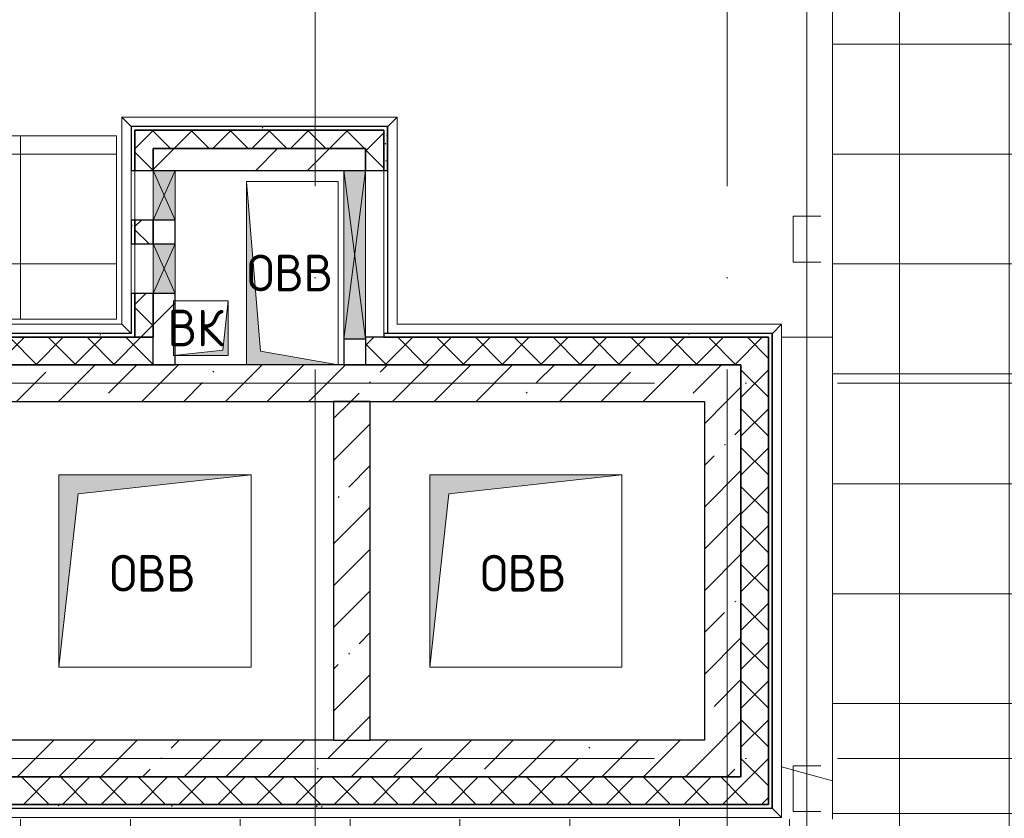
# Model space of a CAD drawing. Header units: millimetres. Extents: x -30540 to 143646, y -11730 to 123410.
# Tile 40 of 114: x 29396 to 34774, y 89374 to 93734. Entities that reach past the tile are written whole.
import ezdxf

# ---------------------------------------------------------------- set-up
doc = ezdxf.new("R2010")
doc.units = ezdxf.units.MM
doc.linetypes.add('ADSK_Линия сетки', pattern=[5000, 4000, -500, 0, -500])
for name, color, linetype, lineweight in [('A-____-NOTE-TEXT', 7, 'Continuous', 18), ('A-GENM-____-OTLN', 7, 'Continuous', 18), ('A-GLAZ-____-MCUT', 7, 'Continuous', 9), ('A-GLAZ-____-OTLN', 7, 'Continuous', 18), ('A-ROOF-____-OTLN', 7, 'Continuous', 18), ('A-ROOF-____-PATT', 7, 'Continuous', 18), ('A-WALL-____-MCUT', 7, 'Continuous', 40), ('A-WALL-____-OTLN', 7, 'Continuous', 18), ('A-WALL-____-PATT', 7, 'Continuous', 40), ('I-WALL-____-MCUT', 7, 'Continuous', 40), ('I-WALL-____-OTLN', 7, 'Continuous', 18), ('M-EQPM-____-OTLN', 7, 'Continuous', 18), ('S-GRID-____-OTLN', 7, 'Continuous', 9)]:
    doc.layers.add(name, color=color, linetype=linetype, lineweight=lineweight)
doc.layers.add('A-DETL-____-OTLN', color=7, linetype='Continuous', lineweight=9, true_color=0x00a600)
doc.styles.add('GOST Common', font='GOST_Common.ttf', dxfattribs={"height": 200})
pattern_1 = [(45, (0, 0), (-228.0985, 228.0985), []), (45, (228.1, 0), (-228.0985, 228.0985), [403.225, -80.645, 6.706, -73.939])]
pattern_2 = [(45, (0, 0), (-106.06602, 106.06602), []), (135, (0, 0), (-106.06602, -106.06602), [])]
pattern_3 = [(45, (0, 0), (-424.264, 424.264), []), (45, (0, 282.8), (-424.264, 424.264), [])]
pattern_4 = [(0, (0, 0), (0, 600), []), (90, (0, 0), (-600, 4e-14), [])]
pattern_5 = [(0, (0, 0), (406.4, 101.6), [6.706, -298.094, 6.706, -298.094, -1625.6]), (0, (0, 0), (406.4, 101.6), [-609.6, 6.706, -602.894, 6.706, -298.094, -711.2]), (0, (0, 0), (406.4, 101.6), [-1524, 6.706, -196.494, 6.706, -501.294]), (120, (152.4, 50.8), (-291.18818, 301.15272), [6.706, -298.094, 6.706, -298.094, -1625.6]), (120, (152.4, 50.8), (-291.18818, 301.15272), [-609.6, 6.706, -602.894, 6.706, -298.094, -711.2]), (120, (152.4, 50.8), (-291.18818, 301.15272), [-1524, 6.706, -196.494, 6.706, -501.294]), (240, (203.2, 254), (-115.21182, -402.75272), [6.706, -298.094, 6.706, -298.094, -1625.6]), (240, (203.2, 254), (-115.21182, -402.75272), [-609.6, 6.706, -602.894, 6.706, -298.094, -711.2]), (240, (203.2, 254), (-115.21182, -402.75272), [-1524, 6.706, -196.494, 6.706, -501.294])]

# ---------------------------------------------------------------- blocks, each defined once
blk = doc.blocks.new('АР_Отверстие прямоугольное - ОВВ-7810021-Кровля')
at = {"layer": 'A-GLAZ-____-OTLN', "lineweight": 13, "true_color": 0xf9f9f9}
blk.add_hatch(color=7, dxfattribs=at).paths.add_polyline_path([(-335, -60), (585, -60), (585, 60), (-335, 60)])
at = {"layer": 'A-GLAZ-____-MCUT', "color": 254, "lineweight": 15, "true_color": 0xcccccc}
for p, q in [((-335, 60), (-335, -60)), ((585, 60), (585, -60))]:
    blk.add_line(p, q, dxfattribs=at)
at = {"layer": 'A-GLAZ-____-OTLN', "color": 254, "lineweight": 5, "true_color": 0xcccccc}
for p, q in [((585, 60), (-335, -60)), ((-335, 60), (585, -60))]:
    blk.add_line(p, q, dxfattribs=at)
at = {"layer": 'A-GLAZ-____-OTLN', "color": 254, "lineweight": 13, "true_color": 0xcccccc}
for p, q in [((585, 60), (-335, 60)), ((-335, 60), (-335, -60)), ((585, -60), (585, 60)), ((-335, -60), (585, -60))]:
    blk.add_line(p, q, dxfattribs=at)
blk = doc.blocks.new('АР_Отверстие прямоугольное - ОВВ-7693928-Кровля')
at = {"layer": 'A-GLAZ-____-OTLN', "lineweight": 13, "true_color": 0xf9f9f9}
blk.add_hatch(color=7, dxfattribs=at).paths.add_polyline_path([(-10, -60), (260, -60), (260, 60), (-10, 60)])
at = {"layer": 'A-GLAZ-____-MCUT', "color": 254, "lineweight": 15, "true_color": 0xcccccc}
for p, q in [((-10, 60), (-10, -60)), ((260, 60), (260, -60))]:
    blk.add_line(p, q, dxfattribs=at)
at = {"layer": 'A-GLAZ-____-OTLN', "color": 254, "lineweight": 5, "true_color": 0xcccccc}
for p, q in [((260, 60), (-10, -60)), ((-10, 60), (260, -60))]:
    blk.add_line(p, q, dxfattribs=at)
at = {"layer": 'A-GLAZ-____-OTLN', "color": 254, "lineweight": 13, "true_color": 0xcccccc}
for p, q in [((260, 60), (-10, 60)), ((-10, 60), (-10, -60)), ((260, -60), (260, 60)), ((-10, -60), (260, -60))]:
    blk.add_line(p, q, dxfattribs=at)
blk = doc.blocks.new('АР_Отверстие прямоугольное1 - ВК 2-7683650-Кровля')
at = {"layer": 'A-GLAZ-____-OTLN', "lineweight": 13, "true_color": 0xf9f9f9}
blk.add_hatch(color=7, dxfattribs=at).paths.add_polyline_path([(260, 60), (-10, 60), (-10, -60), (260, -60)])
at = {"layer": 'A-GLAZ-____-MCUT', "color": 254, "lineweight": 15, "true_color": 0xcccccc}
for p, q in [((-10, 60), (-10, -60)), ((260, 60), (260, -60))]:
    blk.add_line(p, q, dxfattribs=at)
at = {"layer": 'A-GLAZ-____-OTLN', "color": 254, "lineweight": 5, "true_color": 0xcccccc}
for p, q in [((260, 60), (-10, -60)), ((-10, 60), (260, -60))]:
    blk.add_line(p, q, dxfattribs=at)
at = {"layer": 'A-GLAZ-____-OTLN', "color": 254, "lineweight": 13, "true_color": 0xcccccc}
for p, q in [((260, 60), (-10, 60)), ((-10, 60), (-10, -60)), ((260, -60), (260, 60)), ((-10, -60), (260, -60))]:
    blk.add_line(p, q, dxfattribs=at)
blk = doc.blocks.new('_GM_Dt-St-D_Фартук гнутый из оцинкованной стали_Пристенный_Тип 1__c-верхняя кромка с отгибом_ - ФС-1_3_50х70У100-1_5_t__RAL7016-7419940-Кровля')
at = {"layer": 'A-GENM-____-OTLN', "color": 254, "lineweight": 13, "true_color": 0xcccccc}
for p, q in [((8571.5, 0), (0, 0)), ((8571.5, 0), (8571.5, 1.5)), ((8571.5, 0), (8621.5, -50)), ((8621.5, -50), (0, -50))]:
    blk.add_line(p, q, dxfattribs=at)
blk = doc.blocks.new('_GM_Dt-St-D_Фартук гнутый из оцинкованной стали_Пристенный_Тип 1__c-верхняя кромка с отгибом_ - ФС-1_3_50х70У100-1_5_t__RAL7016-7348797-Кровля')
at = {"layer": 'A-GENM-____-OTLN', "color": 254, "lineweight": 13, "true_color": 0xcccccc}
for p, q in [((0, 50), (2693, 50)), ((50, 0), (0, 50)), ((50, 0), (2643, 0)), ((50, 0), (50, -1.5)), ((2693, 50), (2643, 0)), ((2643, -1.5), (2643, 0))]:
    blk.add_line(p, q, dxfattribs=at)
blk = doc.blocks.new('_GM_Dt-St-D_Фартук гнутый из оцинкованной стали_Пристенный_Тип 1__c-верхняя кромка с отгибом_ - ФС-1_3_50х70У100-1_5_t__RAL7016-7348795-Кровля')
at = {"layer": 'A-GENM-____-OTLN', "color": 254, "lineweight": 13, "true_color": 0xcccccc}
for p, q in [((0, 0), (2101.5, 0)), ((50, 50), (2151.5, 50)), ((2151.5, 50), (2101.5, 0)), ((2101.5, -1.5), (2101.5, 0))]:
    blk.add_line(p, q, dxfattribs=at)
blk = doc.blocks.new('_GM_Dt-St-D_Фартук гнутый из оцинкованной стали_Пристенный_Тип 1__c-верхняя кромка с отгибом_ - ФС-1_3_50х70У100-1_5_t__RAL7016-7351430-Кровля')
at = {"layer": 'A-GENM-____-OTLN', "color": 254, "lineweight": 13, "true_color": 0xcccccc}
for p, q in [((0, 50), (1131.5, 50)), ((50, 0), (0, 50)), ((50, 0), (1181.5, 0)), ((50, 0), (50, -1.5))]:
    blk.add_line(p, q, dxfattribs=at)
blk = doc.blocks.new('_GM_Dt-St-D_Фартук гнутый из оцинкованной стали_Пристенный_Тип 1__c-верхняя кромка с отгибом_ - ФС-1_3_50х70У100-1_5_t__RAL7016-7351509-Кровля')
at = {"layer": 'A-GENM-____-OTLN', "color": 254, "lineweight": 13, "true_color": 0xcccccc}
for p, q in [((0, 50), (1503, 50)), ((50, 0), (0, 50)), ((50, 0), (1453, 0)), ((50, 0), (50, -1.5)), ((1503, 50), (1453, 0)), ((1453, -1.5), (1453, 0))]:
    blk.add_line(p, q, dxfattribs=at)
blk = doc.blocks.new('_GM_Dt-St-D_Фартук гнутый из оцинкованной стали_Пристенный_Тип 1__c-верхняя кромка с отгибом_ - ФС-1_3_50х70У100-1_5_t__RAL7016-7351485-Кровля')
at = {"layer": 'A-GENM-____-OTLN', "color": 254, "lineweight": 13, "true_color": 0xcccccc}
for p, q in [((0, -50), (50, 0)), ((50, 1.5), (50, 0)), ((1181.5, 0), (50, 0)), ((1131.5, -50), (0, -50))]:
    blk.add_line(p, q, dxfattribs=at)
blk = doc.blocks.new('_GM_Dt-St-D_Фартук гнутый из оцинкованной стали_Пристенный_Тип 1__c-верхняя кромка с отгибом_ - ФС-1_3_50х70У100-1_5_t__RAL7016-7355109-Кровля')
at = {"layer": 'A-GENM-____-OTLN', "color": 254, "lineweight": 13, "true_color": 0xcccccc}
for p, q in [((0, 0), (2218.5, 0)), ((50, 50), (2168.5, 50)), ((2168.5, 50), (2218.5, 0)), ((2218.5, -1.5), (2218.5, 0))]:
    blk.add_line(p, q, dxfattribs=at)
blk = doc.blocks.new('АР_Канал вертикальный прямоугольный - ВК-7279905-Кровля')
at = {"layer": 'M-EQPM-____-OTLN', "lineweight": 13, "true_color": 0xe2e2e2}
blk.add_hatch(color=254, dxfattribs=at).paths.add_polyline_path([(-150, 150), (-150, -150), (-120, 120), (150, 150)])
at = {"layer": 'M-EQPM-____-OTLN', "color": 253, "lineweight": 13, "true_color": 0xaaaaaa}
for p, q in [((150, 150), (-150, 150)), ((-150, 150), (-150, -150)), ((150, 150), (-150, 150)), ((-150, 150), (-150, -150)), ((-150, -150), (-150, 150)), ((-150, 150), (150, 150)), ((-150, -150), (-120, 120)), ((-150, -150), (-120, 120)), ((-120, 120), (150, 150)), ((-120, 120), (150, 150)), ((150, -150), (150, 150)), ((150, 150), (150, -150)), ((-150, -150), (150, -150)), ((150, -150), (-150, -150))]:
    blk.add_line(p, q, dxfattribs=at)
blk = doc.blocks.new('АР_Канал вертикальный прямоугольный - ОВВ-7279603-Кровля')
at = {"layer": 'M-EQPM-____-OTLN', "lineweight": 13, "true_color": 0xe2e2e2}
blk.add_hatch(color=254, dxfattribs=at).paths.add_polyline_path([(250, -500), (-175, -425), (-250, 500), (-250, -500), (-50.9, -500)])
at = {"layer": 'M-EQPM-____-OTLN', "color": 253, "lineweight": 13, "true_color": 0xaaaaaa}
for p, q in [((-250, 500), (-175, -425)), ((-250, 500), (-175, -425)), ((-250, -500), (-250, 500)), ((-250, 500), (250, 500)), ((-250, -500), (-250, 500)), ((250, 500), (-250, 500)), ((-250, 500), (-250, -500)), ((250, 500), (250, -500)), ((250, -500), (250, 500)), ((-175, -425), (250, -500)), ((-175, -425), (250, -500)), ((250, -500), (-250, -500)), ((250, -500), (-250, -500)), ((-250, -500), (250, -500))]:
    blk.add_line(p, q, dxfattribs=at)
blk = doc.blocks.new('АР_Канал вертикальный прямоугольный1 - ОВВ 2-7817720-Кровля')
at = {"layer": 'M-EQPM-____-OTLN', "lineweight": 13, "true_color": 0xe2e2e2}
blk.add_hatch(color=254, dxfattribs=at).paths.add_polyline_path([(-525, -525), (-420, 420), (525, 525), (-525, 525), (-525, -459.1)])
at = {"layer": 'M-EQPM-____-OTLN', "color": 253, "lineweight": 13, "true_color": 0xaaaaaa}
for p, q in [((525, 525), (-525, 525)), ((-525, 525), (-525, -525)), ((-525, -525), (-525, 525)), ((-525, 525), (525, 525)), ((-420, 420), (525, 525)), ((-420, 420), (525, 525)), ((525, 525), (525, -525)), ((-525, -525), (-420, 420)), ((-525, -525), (-420, 420)), ((525, -525), (-525, -525))]:
    blk.add_line(p, q, dxfattribs=at)
blk = doc.blocks.new('Наметкина 10_РД_АР_К2_отсоединено_rvt-1-Кровля')
at = {"layer": 'A-ROOF-____-PATT', "lineweight": 5, "true_color": 0xcccccc}
h = blk.add_hatch(dxfattribs=at)
h.set_pattern_fill('FP_14', color=254, style=0, pattern_type=2)
h.set_pattern_definition(pattern_4)
h.paths.add_polyline_path([(29925.3, 92100), (29925.3, 93100), (26535.3, 93100), (26535.3, 99675), (26980.3, 99675), (26980.3, 101675), (30180.1, 101675), (30180.1, 107575), (26810.3, 107575), (26810.3, 114050), (31655.1, 114050), (31655.1, 117172.6), (37886.9, 117172.6), (37886.9, 110560), (41665.3, 110560), (41665.3, 103575), (39665.3, 103575), (39665.3, 97675), (40565.3, 97675), (40565.3, 102675), (42565.3, 102675), (42565.3, 111460), (38786.9, 111460), (38786.9, 118072.6), (30655.1, 118072.6), (30655.1, 114950), (24935.3, 114950), (24935.3, 101675), (25635.3, 101675), (25635.3, 92100), (27053.8, 92100), (27053.8, 92441.5), (27836.8, 92441.5), (27836.8, 92100), (29812.6, 92100)])
h = blk.add_hatch(dxfattribs=at)
h.set_pattern_fill('FP_14', color=254, style=0, pattern_type=2)
h.set_pattern_definition(pattern_4)
h.paths.add_polyline_path([(27710.3, 76550), (31760.3, 76550), (31760.3, 78250), (42335.3, 78250), (42335.3, 79150), (41035.3, 79150), (41035.3, 82970), (36860.3, 82970), (36860.3, 83378.5), (36788.8, 83378.5), (36788.8, 88221.5), (36860.3, 88221.5), (36860.3, 89378.5), (35063.8, 89378.5), (35063.8, 94501.5), (35113.8, 94451.5), (35115.3, 96920), (35655.3, 96920), (35655.3, 98020), (33835.3, 98020), (33835.3, 89370), (25505.3, 89370), (25505.3, 85800), (26413.8, 85800), (26413.8, 88391.5), (28235.3, 88391.5), (28235.3, 88420), (29635.3, 88420), (29635.3, 88391.5), (35360.3, 88391.5), (35360.3, 84915), (34135.3, 84915), (34135.3, 83540.9), (34317.4, 83540.9), (34235.3, 83550), (34535.3, 83550), (34535.3, 83540.9), (35960.3, 83540.9), (35960.3, 82070), (37068.8, 82070), (37068.8, 82141.5), (39481.8, 82141.5), (39481.8, 82070), (40135.3, 82070), (40135.3, 79150), (30710.3, 79150), (30710.3, 77150), (28710.3, 77150), (28710.3, 83250), (27710.3, 83250), (27710.3, 81592.1)])
h.paths.add_polyline_path([(40735.3, 81550), (40705.3, 81820), (40435.3, 81850), (40735.3, 81850), (40735.3, 81592.1)])
h.paths.add_polyline_path([(35720.3, 87975), (35695.3, 88200), (35470.3, 88225), (35720.3, 88225)])
h.paths.add_polyline_path([(35720.3, 88975), (35695.3, 89200), (35470.3, 89225), (35720.3, 89225)])
at = {"layer": 'A-WALL-____-PATT', "lineweight": 5, "true_color": 0xcccccc}
h = blk.add_hatch(dxfattribs=at)
h.set_pattern_fill('FP_16', color=254, style=0, pattern_type=2)
h.set_pattern_definition(pattern_5)
h.paths.add_polyline_path([(30025.3, 92020), (30025.3, 92240), (30005.3, 92240), (30005.3, 92020)])
h.paths.add_polyline_path([(30025.3, 92510), (30025.3, 92640), (30005.3, 92640), (30005.3, 92510)])
h.paths.add_polyline_path([(30005.3, 92910), (30025.3, 92910), (30025.3, 93150), (30005.3, 93150)])
h = blk.add_hatch(dxfattribs=at)
h.set_pattern_fill('FP_16', color=254, style=0, pattern_type=2)
h.set_pattern_definition(pattern_5)
h.paths.add_polyline_path([(31385.3, 93130), (31405.3, 93130), (31405.3, 93150), (30025.3, 93150), (30025.3, 93130), (30834.4, 93130)])
h = blk.add_hatch(dxfattribs=at)
h.set_pattern_fill('FP_13', color=254, style=0, pattern_type=2)
h.set_pattern_definition(pattern_2)
h.paths.add_polyline_path([(31285.3, 93030), (31285.3, 93130), (30025.3, 93130), (30025.3, 93030), (30834.4, 93030)])
h = blk.add_hatch(dxfattribs=at)
h.set_pattern_fill('FP_13', color=254, style=0, pattern_type=2)
h.set_pattern_definition(pattern_2)
h.paths.add_polyline_path([(31385.3, 92910), (31385.3, 93130), (31285.3, 93130), (31285.3, 92910)])
h = blk.add_hatch(dxfattribs=at)
h.set_pattern_fill('FP_16', color=254, style=0, pattern_type=2)
h.set_pattern_definition(pattern_5)
h.paths.add_polyline_path([(31405.3, 92910), (31405.3, 93130), (31385.3, 93130), (31385.3, 92910)])
h = blk.add_hatch(dxfattribs=at)
h.set_pattern_fill('FP_13', color=254, style=0, pattern_type=2)
h.set_pattern_definition(pattern_2)
h.paths.add_polyline_path([(30125.3, 92000), (30125.3, 92240), (30025.3, 92240), (30025.3, 92000)])
h.paths.add_polyline_path([(30025.3, 92510), (30125.3, 92510), (30125.3, 92640), (30025.3, 92640)])
h.paths.add_polyline_path([(30025.3, 92910), (30125.3, 92910), (30125.3, 93030), (30025.3, 93030)])
h = blk.add_hatch(dxfattribs=at)
h.set_pattern_fill('FP_12', color=254, style=0, pattern_type=2)
h.set_pattern_definition(pattern_3)
h.paths.add_polyline_path([(31285.3, 92910), (31285.3, 93030), (30125.3, 93030), (30125.3, 92910), (31165.3, 92910)])
h = blk.add_hatch(dxfattribs=at)
h.set_pattern_fill('FP_12', color=254, style=0, pattern_type=2)
h.set_pattern_definition(pattern_3)
h.paths.add_polyline_path([(30245.3, 91850), (30245.3, 91900), (30245.3, 91901.1), (30245.3, 92240), (30125.3, 92240), (30125.3, 91850), (30235.3, 91850)])
h.paths.add_polyline_path([(30245.3, 92510), (30245.3, 92640), (30125.3, 92640), (30125.3, 92510)])
h = blk.add_hatch(dxfattribs=at)
h.set_pattern_fill('FP_16', color=254, style=0, pattern_type=2)
h.set_pattern_definition(pattern_5)
h.paths.add_polyline_path([(27769, 92000), (30025.3, 92000), (30025.3, 92020), (27398.6, 92020), (27645.3, 92000)])
h.paths.add_polyline_path([(26747.2, 92000), (27245.3, 92000), (27245.3, 92020), (24935.3, 92020), (24935.3, 92000), (25725.4, 92000)])
h = blk.add_hatch(dxfattribs=at)
h.set_pattern_fill('FP_16', color=254, style=0, pattern_type=2)
h.set_pattern_definition(pattern_5)
h.paths.add_polyline_path([(33485.3, 92000), (33505.3, 92000), (33505.3, 92020), (31385.3, 92020), (31385.3, 92000), (31856.2, 92000)])
h = blk.add_hatch(dxfattribs=at)
h.set_pattern_fill('FP_13', color=254, style=0, pattern_type=2)
h.set_pattern_definition(pattern_2)
h.paths.add_polyline_path([(30125.3, 91850), (30125.3, 92000), (24935.3, 92000), (24935.3, 91850), (29812.6, 91850)])
h = blk.add_hatch(dxfattribs=at)
h.set_pattern_fill('FP_13', color=254, style=0, pattern_type=2)
h.set_pattern_definition(pattern_2)
h.paths.add_polyline_path([(33335.3, 91850), (33485.3, 91850), (33485.3, 92000), (31285.3, 92000), (31285.3, 91850), (31856.2, 91850)])
h = blk.add_hatch(dxfattribs=at)
h.set_pattern_fill('FP_16', color=254, style=0, pattern_type=2)
h.set_pattern_definition(pattern_5)
h.paths.add_polyline_path([(33505.3, 89430), (33505.3, 92000), (33485.3, 92000), (33485.3, 89430)])
h = blk.add_hatch(dxfattribs=at)
h.set_pattern_fill('FP_11', color=254, style=0, pattern_type=2)
h.set_pattern_definition(pattern_1)
h.paths.add_polyline_path([(33135.3, 91650), (33335.3, 91650), (33335.3, 91850), (24935.3, 91850), (24935.3, 91650), (31856.2, 91650)])
h = blk.add_hatch(dxfattribs=at)
h.set_pattern_fill('FP_13', color=254, style=0, pattern_type=2)
h.set_pattern_definition(pattern_2)
h.paths.add_polyline_path([(33485.3, 89450), (33485.3, 91850), (33335.3, 91850), (33335.3, 89450)])
h = blk.add_hatch(dxfattribs=at)
h.set_pattern_fill('FP_11', color=254, style=0, pattern_type=2)
h.set_pattern_definition(pattern_1)
h.paths.add_polyline_path([(31310.3, 89800), (31310.3, 91650), (31110.3, 91650), (31110.3, 89800)])
h = blk.add_hatch(dxfattribs=at)
h.set_pattern_fill('FP_11', color=254, style=0, pattern_type=2)
h.set_pattern_definition(pattern_1)
h.paths.add_polyline_path([(33335.3, 89600), (33335.3, 91650), (33135.3, 91650), (33135.3, 89600)])
h = blk.add_hatch(dxfattribs=at)
h.set_pattern_fill('FP_11', color=254, style=0, pattern_type=2)
h.set_pattern_definition(pattern_1)
h.paths.add_polyline_path([(33135.3, 89600), (33135.3, 89800), (24935.3, 89800), (24935.3, 89600), (31856.2, 89600)])
h = blk.add_hatch(dxfattribs=at)
h.set_pattern_fill('FP_13', color=254, style=0, pattern_type=2)
h.set_pattern_definition(pattern_2)
h.paths.add_polyline_path([(33335.3, 89450), (33335.3, 89600), (24935.3, 89600), (24935.3, 89450), (31856.2, 89450)])
h = blk.add_hatch(dxfattribs=at)
h.set_pattern_fill('FP_16', color=254, style=0, pattern_type=2)
h.set_pattern_definition(pattern_5)
h.paths.add_polyline_path([(33485.3, 89430), (33485.3, 89450), (24835.3, 89450), (24835.3, 89430), (31856.2, 89430)])
at = {"layer": 'A-ROOF-____-OTLN', "color": 254, "lineweight": 13, "true_color": 0xcccccc}
for p, q in [((33835.3, 98020), (33835.3, 89370)), ((29925.3, 93100), (26535.3, 93100)), ((29925.3, 92100), (29925.3, 93100)), ((27836.8, 92100), (29925.3, 92100)), ((33835.3, 92000), (33556.8, 92000)), ((33556.8, 92000), (33835.3, 92000)), ((33835.3, 89578.8), (33556.8, 89654.6))]:
    blk.add_line(p, q, dxfattribs=at)
at = {"layer": 'A-WALL-____-MCUT', "color": 254, "lineweight": 30, "true_color": 0xcccccc}
for p, q in [((30025.3, 93150), (30005.3, 93150)), ((30005.3, 93150), (30005.3, 92910)), ((31405.3, 93150), (30025.3, 93150)), ((31405.3, 93130), (31405.3, 93150)), ((31285.3, 93130), (30025.3, 93130)), ((30025.3, 93130), (30025.3, 93030)), ((30025.3, 92910), (30025.3, 93130)), ((30025.3, 93130), (31385.3, 93130)), ((31385.3, 93130), (31285.3, 93130)), ((31385.3, 92910), (31385.3, 93130)), ((31385.3, 93130), (31385.3, 92910)), ((31405.3, 92910), (31405.3, 93130)), ((30025.3, 93030), (30025.3, 92910)), ((30125.3, 93030), (31285.3, 93030)), ((30125.3, 92910), (30125.3, 93030)), ((31285.3, 93030), (31285.3, 92910)), ((30005.3, 92910), (30025.3, 92910)), ((30025.3, 92910), (30125.3, 92910)), ((31285.3, 92910), (31385.3, 92910)), ((31385.3, 92910), (31405.3, 92910)), ((30025.3, 92640), (30005.3, 92640)), ((30005.3, 92640), (30005.3, 92510)), ((30125.3, 92640), (30025.3, 92640)), ((30025.3, 92640), (30025.3, 92510)), ((30025.3, 92510), (30025.3, 92640)), ((30125.3, 92510), (30125.3, 92640)), ((30005.3, 92510), (30025.3, 92510)), ((30025.3, 92510), (30125.3, 92510)), ((30025.3, 92240), (30005.3, 92240)), ((30005.3, 92240), (30005.3, 92020)), ((30125.3, 92240), (30025.3, 92240)), ((30025.3, 92240), (30025.3, 92000)), ((30025.3, 92020), (30025.3, 92240)), ((30125.3, 92000), (30125.3, 92240)), ((30005.3, 92020), (24935.3, 92020)), ((30025.3, 92000), (30025.3, 92020)), ((33505.3, 92020), (31385.3, 92020)), ((31385.3, 92020), (31385.3, 92000)), ((33505.3, 92000), (33505.3, 92020)), ((30125.3, 92000), (24935.3, 92000)), ((24935.3, 92000), (30025.3, 92000)), ((30025.3, 92000), (30125.3, 92000)), ((30125.3, 91850), (30125.3, 92000)), ((33485.3, 92000), (31285.3, 92000)), ((31285.3, 92000), (31285.3, 91990)), ((31285.3, 91990), (31285.3, 91850)), ((31385.3, 92000), (33485.3, 92000)), ((33485.3, 91850), (33485.3, 92000)), ((33485.3, 92000), (33485.3, 89450)), ((33505.3, 89430), (33505.3, 92000)), ((33335.3, 91850), (24935.3, 91850)), ((24935.3, 91850), (30125.3, 91850)), ((31285.3, 91850), (33335.3, 91850)), ((33335.3, 91650), (33335.3, 91850)), ((33335.3, 91850), (33335.3, 89600)), ((33485.3, 89450), (33485.3, 91850)), ((25235.3, 91650), (33135.3, 91650)), ((31110.3, 91650), (31110.3, 89800)), ((31310.3, 91650), (31110.3, 91650)), ((31310.3, 89800), (31310.3, 91650)), ((33135.3, 91650), (33135.3, 89800)), ((33335.3, 89600), (33335.3, 91650)), ((31110.3, 89800), (29285.3, 89800)), ((31110.3, 89800), (31310.3, 89800)), ((33135.3, 89800), (31310.3, 89800)), ((24935.3, 89600), (33135.3, 89600)), ((33335.3, 89600), (24935.3, 89600)), ((33135.3, 89600), (33335.3, 89600)), ((33485.3, 89450), (24835.3, 89450)), ((24935.3, 89450), (33335.3, 89450)), ((33335.3, 89450), (33485.3, 89450)), ((24835.3, 89430), (33485.3, 89430)), ((33485.3, 89430), (33505.3, 89430))]:
    blk.add_line(p, q, dxfattribs=at)
at = {"layer": 'A-WALL-____-OTLN', "color": 254, "lineweight": 13, "true_color": 0xcccccc}
for p, q in [((30005.3, 92640), (30005.3, 92910)), ((30025.3, 92910), (30125.3, 92910)), ((30025.3, 92640), (30025.3, 92910)), ((30025.3, 92910), (30025.3, 92640)), ((30125.3, 92910), (30125.3, 92640)), ((31285.3, 92000), (31285.3, 92910)), ((31385.3, 92020), (31385.3, 92910)), ((31405.3, 92910), (31405.3, 92020)), ((30025.3, 92640), (30125.3, 92640)), ((30005.3, 92240), (30005.3, 92510)), ((30125.3, 92510), (30025.3, 92510)), ((30025.3, 92240), (30025.3, 92510)), ((30025.3, 92510), (30025.3, 92240)), ((30125.3, 92510), (30125.3, 92240)), ((30025.3, 92240), (30125.3, 92240))]:
    blk.add_line(p, q, dxfattribs=at)
at = {"layer": 'I-WALL-____-MCUT', "color": 254, "lineweight": 30, "true_color": 0xcccccc}
for p, q in [((31285.3, 93030), (30125.3, 93030)), ((30125.3, 93030), (30125.3, 92910)), ((31285.3, 92910), (31285.3, 93030)), ((30125.3, 92910), (30245.3, 92910)), ((30245.3, 92910), (31165.3, 92910)), ((31165.3, 92910), (31285.3, 92910)), ((30245.3, 92640), (30125.3, 92640)), ((30125.3, 92640), (30125.3, 92510)), ((30245.3, 92510), (30245.3, 92640)), ((30125.3, 92510), (30245.3, 92510)), ((30245.3, 92240), (30125.3, 92240)), ((30125.3, 92240), (30125.3, 92000)), ((30245.3, 91850), (30245.3, 92240)), ((31285.3, 91990), (31165.3, 91990)), ((31165.3, 91990), (31165.3, 91850)), ((30125.3, 91850), (30245.3, 91850)), ((31165.3, 91850), (31285.3, 91850))]:
    blk.add_line(p, q, dxfattribs=at)
at = {"layer": 'I-WALL-____-OTLN', "color": 254, "lineweight": 13, "true_color": 0xcccccc}
for p, q in [((30125.3, 92640), (30125.3, 92910)), ((30245.3, 92910), (30245.3, 92640)), ((31165.3, 91990), (31165.3, 92910)), ((31285.3, 92910), (31285.3, 92000)), ((30125.3, 92640), (30245.3, 92640)), ((30245.3, 92510), (30125.3, 92510)), ((30125.3, 92240), (30125.3, 92510)), ((30245.3, 92510), (30245.3, 92240)), ((30125.3, 92240), (30245.3, 92240)), ((31165.3, 91990), (31285.3, 91990))]:
    blk.add_line(p, q, dxfattribs=at)
at = {"layer": 'A-GENM-____-OTLN', "color": 254, "lineweight": 13, "true_color": 0xcccccc}
for name, p in [('_GM_Dt-St-D_Фартук гнутый из оцинкованной стали_Пристенный_Тип 1__c-верхняя кромка с отгибом_ - ФС-1_3_50х70У100-1_5_t__RAL7016-7351509-Кровля', (29953.8, 93151.5)), ('_GM_Dt-St-D_Фартук гнутый из оцинкованной стали_Пристенный_Тип 1__c-верхняя кромка с отгибом_ - ФС-1_3_50х70У100-1_5_t__RAL7016-7355109-Кровля', (27785.3, 92021.5)), ('_GM_Dt-St-D_Фартук гнутый из оцинкованной стали_Пристенный_Тип 1__c-верхняя кромка с отгибом_ - ФС-1_3_50х70У100-1_5_t__RAL7016-7348795-Кровля', (31405.3, 92021.5)), ('_GM_Dt-St-D_Фартук гнутый из оцинкованной стали_Пристенный_Тип 1__c-верхняя кромка с отгибом_ - ФС-1_3_50х70У100-1_5_t__RAL7016-7419940-Кровля', (24935.3, 89428.5))]:
    blk.add_blockref(name, p, dxfattribs=at)
for name, p, rotation in [('_GM_Dt-St-D_Фартук гнутый из оцинкованной стали_Пристенный_Тип 1__c-верхняя кромка с отгибом_ - ФС-1_3_50х70У100-1_5_t__RAL7016-7351485-Кровля', (30003.8, 93201.5), 269.999999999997), ('_GM_Dt-St-D_Фартук гнутый из оцинкованной стали_Пристенный_Тип 1__c-верхняя кромка с отгибом_ - ФС-1_3_50х70У100-1_5_t__RAL7016-7351430-Кровля', (31406.8, 93201.5), 270.000000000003), ('_GM_Dt-St-D_Фартук гнутый из оцинкованной стали_Пристенный_Тип 1__c-верхняя кромка с отгибом_ - ФС-1_3_50х70У100-1_5_t__RAL7016-7348797-Кровля', (33506.8, 92071.5), 270.000000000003)]:
    blk.add_blockref(name, p, dxfattribs=dict(at, rotation=rotation))
at = {"layer": 'A-GLAZ-____-OTLN', "color": 254, "lineweight": 13, "true_color": 0xcccccc}
for name, p, rotation in [('АР_Отверстие прямоугольное1 - ВК 2-7683650-Кровля', (30185.3, 92900), 269.9999999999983), ('АР_Отверстие прямоугольное - ОВВ-7810021-Кровля', (31225.3, 92325), 89.99999999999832), ('АР_Отверстие прямоугольное - ОВВ-7693928-Кровля', (30185.3, 92250), 89.99999999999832)]:
    blk.add_blockref(name, p, dxfattribs=dict(at, rotation=rotation))
at = {"layer": 'M-EQPM-____-OTLN', "color": 253, "lineweight": 5, "true_color": 0xaaaaaa}
for name, p in [('АР_Канал вертикальный прямоугольный - ОВВ-7279603-Кровля', (30885.3, 92350)), ('АР_Канал вертикальный прямоугольный1 - ОВВ 2-7817720-Кровля', (30135.3, 90725)), ('АР_Канал вертикальный прямоугольный1 - ОВВ 2-7817720-Кровля', (32160.3, 90725))]:
    blk.add_blockref(name, p, dxfattribs=at)
at = {"layer": 'M-EQPM-____-OTLN', "color": 253, "lineweight": 5, "true_color": 0xaaaaaa, "rotation": 180}
blk.add_blockref('АР_Канал вертикальный прямоугольный - ВК-7279905-Кровля', (30385.3, 92050), dxfattribs=at)
at = {"layer": 'A-____-NOTE-TEXT', "color": 253, "lineweight": 5, "true_color": 0xaaaaaa, "char_height": 200, "attachment_point": 1, "style": 'GOST Common'}
for s, insert, width in [('ОВВ', (30637.1, 92451.2), 609.282), ('ВК', (30203.5, 92151.2), 400.844), ('ОВВ', (29887.1, 90812.2), 609.282), ('ОВВ', (31912.1, 90812.2), 609.282)]:
    blk.add_mtext(s, dxfattribs=dict(at, insert=insert, width=width))

msp = doc.modelspace()

# ---------------------------------------------------------------- linework, layer by layer
at = {"layer": 'A-DETL-____-OTLN', "color": 1, "true_color": 0xff0000}
for p, q in [((33695.7, 88379), (33695.7, 100504)), ((33770.7, 92661.1), (33620.7, 92661.1)), ((33620.7, 92661.1), (33620.7, 92411.1)), ((33620.7, 92411.1), (33770.7, 92411.1)), ((33770.7, 89661.1), (33620.7, 89661.1)), ((33620.7, 89661.1), (33620.7, 89411.1)), ((33620.7, 89411.1), (33770.7, 89411.1))]:
    msp.add_line(p, q, dxfattribs=at)
at = {"layer": 'S-GRID-____-OTLN', "color": 253, "linetype": 'ADSK_Линия сетки', "true_color": 0xaaaaaa}
for p, q in [((31010.3, 67824.7), (31010.3, 122287.9)), ((33260.3, 67824.7), (33260.3, 122287.9)), ((67863.4, 91750), (9800.2, 91750)), ((67863.4, 89700), (9800.2, 89700))]:
    msp.add_line(p, q, dxfattribs=at)

# ---------------------------------------------------------------- block references
at = {"lineweight": 5}
msp.add_blockref('Наметкина 10_РД_АР_К2_отсоединено_rvt-1-Кровля', (0, 0), dxfattribs=at)

doc.saveas('drawing.dxf')
